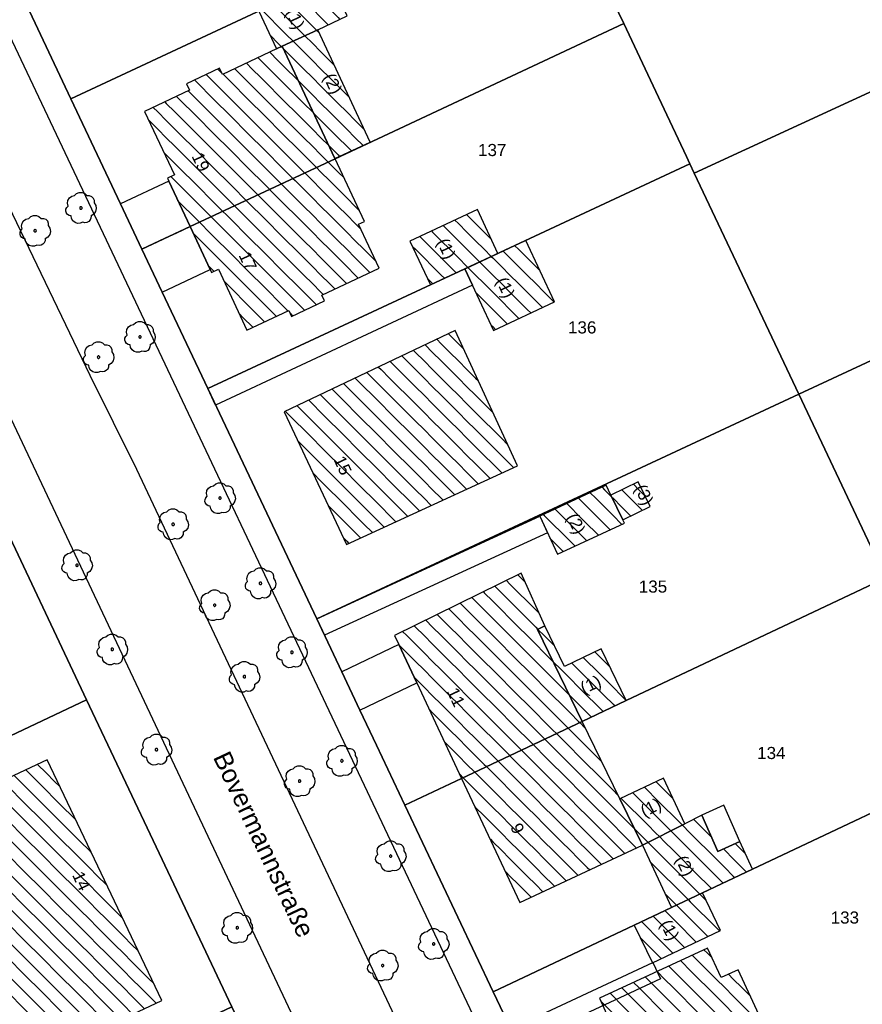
# Model space of a CAD drawing. Extents: x 32394465 to 32399599, y 5706239 to 5708675.
# Tile 31 of 40: x 32395071 to 32395140, y 5706901 to 5706982. Entities that reach past the tile are written whole.
import ezdxf
from ezdxf.enums import TextEntityAlignment as Align

# ---------------------------------------------------------------- set-up
doc = ezdxf.new("R2010")
doc.units = 0
doc.linetypes.add('LT00000', pattern=[0])
for name, color, linetype, lineweight in [('Baumstandorte', 250, 'LT00000', 18), ('BauwerkeSiedlung_Umring', 250, 'LT00000', 18), ('BauwerkeVerkehr_Umring', 250, 'LT00000', 18), ('Flurstueck_Umring', 250, 'LT00000', 18), ('Flurstuecksnummer', 250, 'LT00000', 18), ('Gebaeude_Fuellung', 250, 'LT00000', 18), ('Gebaeude_Umring', 250, 'LT00000', 18), ('GebaeudeHausnummer', 250, 'LT00000', 18), ('GebaeudePseudonummer', 250, 'LT00000', 18), ('LagebezeichnungStrasseWeg', 250, 'LT00000', 18), ('NutzungSiedlung_Umring', 250, 'LT00000', 18), ('NutzungVerkehr_Umring', 250, 'LT00000', 18)]:
    doc.layers.add(name, color=color, linetype=linetype, lineweight=lineweight)
doc.styles.add('TS100', font='arial.ttf', dxfattribs={"height": 0.2})
pattern_1 = [(-45, (0, 0), (0.707106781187, 0.707106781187), [1])]

# ---------------------------------------------------------------- blocks, each defined once
blk = doc.blocks.new('SYMB1123')
at = {"color": 250, "linetype": 'ByBlock', "lineweight": -3, "flags": 128}
for points in [[(-0.424, 0.059), (-0.446, 0.153), (-0.431, 0.248), (-0.381, 0.33), (-0.303, 0.387), (-0.21, 0.409)], [(-0.424, 0.059), (-0.446, 0.153), (-0.431, 0.248), (-0.381, 0.33), (-0.303, 0.387), (-0.21, 0.409)], [(-0.21, 0.409), (-0.141, 0.473), (-0.053, 0.506), (0.04, 0.506), (0.127, 0.473), (0.196, 0.409)], [(-0.21, 0.409), (-0.141, 0.473), (-0.053, 0.506), (0.04, 0.506), (0.127, 0.473), (0.196, 0.409)], [(0.196, 0.409), (0.275, 0.41), (0.348, 0.38), (0.404, 0.325), (0.434, 0.252), (0.433, 0.173)], [(0.196, 0.409), (0.275, 0.41), (0.348, 0.38), (0.404, 0.325), (0.434, 0.252), (0.433, 0.173)], [(-0.323, -0.263), (-0.385, -0.251), (-0.439, -0.218), (-0.478, -0.168), (-0.497, -0.108), (-0.494, -0.044), (-0.468, 0.014), (-0.424, 0.059)], [(-0.323, -0.263), (-0.385, -0.251), (-0.439, -0.218), (-0.478, -0.168), (-0.497, -0.108), (-0.494, -0.044), (-0.468, 0.014), (-0.424, 0.059)], [(0.433, 0.173), (0.488, 0.084), (0.505, -0.019), (0.481, -0.121), (0.42, -0.207), (0.332, -0.263)], [(0.433, 0.173), (0.488, 0.084), (0.505, -0.019), (0.481, -0.121), (0.42, -0.207), (0.332, -0.263)], [(0.061, -0.47), (-0.02, -0.505), (-0.109, -0.508), (-0.193, -0.481), (-0.262, -0.426), (-0.307, -0.35), (-0.323, -0.263)], [(0.061, -0.47), (-0.02, -0.505), (-0.109, -0.508), (-0.193, -0.481), (-0.262, -0.426), (-0.307, -0.35), (-0.323, -0.263)], [(0.332, -0.263), (0.329, -0.331), (0.302, -0.394), (0.256, -0.444), (0.195, -0.476), (0.128, -0.485), (0.061, -0.47)], [(0.332, -0.263), (0.329, -0.331), (0.302, -0.394), (0.256, -0.444), (0.195, -0.476), (0.128, -0.485), (0.061, -0.47)]]:
    blk.add_lwpolyline(points, dxfattribs=at)
at = {"color": 250, "linetype": 'ByBlock', "lineweight": 18, "flags": 128}
for points in [[(-0.424, 0.059), (-0.446, 0.153), (-0.431, 0.248), (-0.381, 0.33), (-0.303, 0.387), (-0.21, 0.409)], [(-0.21, 0.409), (-0.141, 0.473), (-0.053, 0.506), (0.04, 0.506), (0.127, 0.473), (0.196, 0.409)], [(0.196, 0.409), (0.275, 0.41), (0.348, 0.38), (0.404, 0.325), (0.434, 0.252), (0.433, 0.173)], [(-0.323, -0.263), (-0.385, -0.251), (-0.439, -0.218), (-0.478, -0.168), (-0.497, -0.108), (-0.494, -0.044), (-0.468, 0.014), (-0.424, 0.059)], [(0.433, 0.173), (0.488, 0.084), (0.505, -0.019), (0.481, -0.121), (0.42, -0.207), (0.332, -0.263)], [(0.061, -0.47), (-0.02, -0.505), (-0.109, -0.508), (-0.193, -0.481), (-0.262, -0.426), (-0.307, -0.35), (-0.323, -0.263)], [(0.332, -0.263), (0.329, -0.331), (0.302, -0.394), (0.256, -0.444), (0.195, -0.476), (0.128, -0.485), (0.061, -0.47)]]:
    blk.add_lwpolyline(points, dxfattribs=at)
at = {"color": 250, "linetype": 'ByBlock', "lineweight": -3, "flags": 128}
blk.add_lwpolyline([(0.04, 0), (0.038, 0.014), (0.031, 0.026), (0.02, 0.035), (0.007, 0.039), (-0.007, 0.039), (-0.02, 0.035), (-0.031, 0.026), (-0.038, 0.014), (-0.04, 0), (-0.038, -0.014), (-0.031, -0.026), (-0.02, -0.035), (-0.007, -0.039), (0.007, -0.039), (0.02, -0.035), (0.031, -0.026), (0.038, -0.014), (0.04, 0)], close=True, dxfattribs=at)
blk.add_lwpolyline([(0.04, 0), (0.038, 0.014), (0.031, 0.026), (0.02, 0.035), (0.007, 0.039), (-0.007, 0.039), (-0.02, 0.035), (-0.031, 0.026), (-0.038, 0.014), (-0.04, 0), (-0.038, -0.014), (-0.031, -0.026), (-0.02, -0.035), (-0.007, -0.039), (0.007, -0.039), (0.02, -0.035), (0.031, -0.026), (0.038, -0.014), (0.04, 0)], close=True, dxfattribs=at)
at = {"color": 250, "linetype": 'ByBlock', "lineweight": 18, "flags": 128}
blk.add_lwpolyline([(0.04, 0), (0.038, 0.014), (0.031, 0.026), (0.02, 0.035), (0.007, 0.039), (-0.007, 0.039), (-0.02, 0.035), (-0.031, 0.026), (-0.038, 0.014), (-0.04, 0), (-0.038, -0.014), (-0.031, -0.026), (-0.02, -0.035), (-0.007, -0.039), (0.007, -0.039), (0.02, -0.035), (0.031, -0.026), (0.038, -0.014), (0.04, 0)], close=True, dxfattribs=at)

msp = doc.modelspace()

# ---------------------------------------------------------------- hatches: boundary and pattern name
at = {"layer": 'Gebaeude_Fuellung', "linetype": 'Continuous', "lineweight": 25}
h = msp.add_hatch(dxfattribs=at)
h.set_pattern_fill('LT_0', color=255, angle=-45, style=0, pattern_type=2)
h.set_pattern_definition(pattern_1)
h.paths.add_polyline_path([(32395095.653, 5706981.465), (32395092.736, 5706980.107), (32395092.271, 5706979.886), (32395090.805, 5706982.987), (32395096.62, 5706985.725), (32395098.074, 5706982.592)])
h = msp.add_hatch(dxfattribs=at)
h.set_pattern_fill('LT_0', color=255, angle=-45, style=0, pattern_type=2)
h.set_pattern_definition(pattern_1)
h.paths.add_polyline_path([(32395092.736, 5706980.107), (32395097.071, 5706970.845), (32395099.983, 5706972.207), (32395095.653, 5706981.465)])
h = msp.add_hatch(dxfattribs=at)
h.set_pattern_fill('LT_0', color=255, angle=-45, style=0, pattern_type=2)
h.set_pattern_definition(pattern_1)
h.paths.add_polyline_path([(32395085.146, 5706965.243), (32395083.396, 5706968.982), (32395083.274, 5706969.241), (32395083.862, 5706969.518), (32395081.401, 5706974.719), (32395085.11, 5706976.478), (32395084.859, 5706977.005), (32395087.577, 5706978.298), (32395087.824, 5706977.778), (32395092.271, 5706979.886), (32395092.736, 5706980.107), (32395097.071, 5706970.845), (32395097.078, 5706970.832)])
h = msp.add_hatch(dxfattribs=at)
h.set_pattern_fill('LT_0', color=255, angle=-45, style=0, pattern_type=2)
h.set_pattern_definition(pattern_1)
h.paths.add_polyline_path([(32395095.987, 5706959.605), (32395096.214, 5706959.119), (32395093.495, 5706957.847), (32395093.271, 5706958.326), (32395089.814, 5706956.722), (32395087.495, 5706961.732), (32395086.912, 5706961.461), (32395086.8, 5706961.697), (32395085.146, 5706965.243), (32395097.078, 5706970.832), (32395099.498, 5706965.66), (32395099.009, 5706965.431), (32395100.702, 5706961.811)])
h = msp.add_hatch(dxfattribs=at)
h.set_pattern_fill('LT_0', color=255, angle=-45, style=0, pattern_type=2)
h.set_pattern_definition(pattern_1)
h.paths.add_polyline_path([(32395104.927, 5706960.444), (32395103.244, 5706964.058), (32395108.796, 5706966.643), (32395110.478, 5706963.034)])
h = msp.add_hatch(dxfattribs=at)
h.set_pattern_fill('LT_0', color=255, angle=-45, style=0, pattern_type=2)
h.set_pattern_definition(pattern_1)
h.paths.add_polyline_path([(32395110.125, 5706956.694), (32395107.758, 5706961.732), (32395112.779, 5706964.091), (32395115.149, 5706959.054)])
h = msp.add_hatch(dxfattribs=at)
h.set_pattern_fill('LT_0', color=255, angle=-45, style=0, pattern_type=2)
h.set_pattern_definition(pattern_1)
h.paths.add_polyline_path([(32395098.022, 5706939.056), (32395092.902, 5706949.977), (32395106.961, 5706956.692), (32395112.098, 5706945.543)])
h = msp.add_hatch(dxfattribs=at)
h.set_pattern_fill('LT_0', color=255, angle=-45, style=0, pattern_type=2)
h.set_pattern_definition(pattern_1)
h.paths.add_polyline_path([(32395115.392, 5706938.256), (32395113.929, 5706941.386), (32395119.405, 5706943.945), (32395119.79, 5706943.131), (32395120.781, 5706941.087), (32395120.904, 5706940.83)])
h = msp.add_hatch(dxfattribs=at)
h.set_pattern_fill('LT_0', color=255, angle=-45, style=0, pattern_type=2)
h.set_pattern_definition(pattern_1)
h.paths.add_polyline_path([(32395120.781, 5706941.087), (32395119.79, 5706943.131), (32395122.031, 5706944.221), (32395123.025, 5706942.185)])
h = msp.add_hatch(dxfattribs=at)
h.set_pattern_fill('LT_0', color=255, angle=-45, style=0, pattern_type=2)
h.set_pattern_definition(pattern_1)
h.paths.add_polyline_path([(32395107.498, 5706919.797), (32395103.802, 5706927.669), (32395102.317, 5706930.832), (32395101.966, 5706931.573), (32395112.412, 5706936.693), (32395114.345, 5706932.348), (32395113.737, 5706932.053), (32395117.415, 5706924.49)])
h = msp.add_hatch(dxfattribs=at)
h.set_pattern_fill('LT_0', color=255, angle=-45, style=0, pattern_type=2)
h.set_pattern_definition(pattern_1)
h.paths.add_polyline_path([(32395115.965, 5706929.018), (32395114.345, 5706932.348), (32395113.737, 5706932.053), (32395117.415, 5706924.49), (32395121.053, 5706926.211), (32395118.973, 5706930.478)])
h = msp.add_hatch(dxfattribs=at)
h.set_pattern_fill('LT_0', color=255, angle=-45, style=0, pattern_type=2)
h.set_pattern_definition(pattern_1)
h.paths.add_polyline_path([(32395112.3, 5706909.572), (32395107.498, 5706919.797), (32395117.415, 5706924.49), (32395120.515, 5706918.115), (32395122.374, 5706914.282)])
h = msp.add_hatch(dxfattribs=at)
h.set_pattern_fill('LT_0', color=255, angle=-45, style=0, pattern_type=2)
h.set_pattern_definition(pattern_1)
h.paths.add_polyline_path([(32395070.424, 5706895.665), (32395070.096, 5706895.51), (32395060.568, 5706915.3), (32395073.376, 5706921.31), (32395082.818, 5706901.494)])
h = msp.add_hatch(dxfattribs=at)
h.set_pattern_fill('LT_0', color=255, angle=-45, style=0, pattern_type=2)
h.set_pattern_definition(pattern_1)
h.paths.add_polyline_path([(32395122.374, 5706914.282), (32395120.515, 5706918.115), (32395124.115, 5706919.801), (32395125.865, 5706916.064)])
h = msp.add_hatch(dxfattribs=at)
h.set_pattern_fill('LT_0', color=255, angle=-45, style=0, pattern_type=2)
h.set_pattern_definition(pattern_1)
h.paths.add_polyline_path([(32395127.332, 5706910.375), (32395124.768, 5706909.163), (32395122.374, 5706914.282), (32395125.865, 5706916.064), (32395127.259, 5706916.773), (32395128.594, 5706913.776), (32395130.388, 5706914.591), (32395131.443, 5706912.32)])
h = msp.add_hatch(dxfattribs=at)
h.set_pattern_fill('LT_0', color=255, angle=-45, style=0, pattern_type=2)
h.set_pattern_definition(pattern_1)
h.paths.add_polyline_path([(32395123.219, 5706904.611), (32395121.709, 5706907.717), (32395124.768, 5706909.163), (32395127.332, 5706910.375), (32395128.799, 5706907.271)])
h = msp.add_hatch(dxfattribs=at)
h.set_pattern_fill('LT_0', color=255, angle=-45, style=0, pattern_type=2)
h.set_pattern_definition(pattern_1)
h.paths.add_polyline_path([(32395132.148, 5706899.936), (32395130.275, 5706904.034), (32395128.864, 5706903.388), (32395127.741, 5706905.813), (32395118.845, 5706901.695), (32395119.929, 5706899.304), (32395117.537, 5706898.215), (32395121.472, 5706889.92), (32395121.672, 5706890.014), (32395132.614, 5706895.169), (32395134.725, 5706896.163), (32395132.818, 5706900.246)])

# ---------------------------------------------------------------- linework, layer by layer
at = {"layer": 'BauwerkeSiedlung_Umring', "color": 255, "lineweight": 25, "flags": 128}
for points in [[(32395085.146, 5706965.243), (32395083.396, 5706968.982), (32395079.415, 5706967.13), (32395081.185, 5706963.388), (32395085.146, 5706965.243)], [(32395086.8, 5706961.697), (32395085.146, 5706965.243), (32395081.185, 5706963.388), (32395082.858, 5706959.847), (32395086.8, 5706961.697)], [(32395086.616, 5706951.901), (32395107.755, 5706961.767), (32395108.3894, 5706960.4078), (32395087.2504, 5706950.5418), (32395086.616, 5706951.901)], [(32395095.576, 5706932.949), (32395113.929, 5706941.386), (32395114.5555, 5706940.0231), (32395096.2025, 5706931.5861), (32395095.576, 5706932.949)], [(32395103.802, 5706927.669), (32395102.317, 5706930.832), (32395097.644, 5706928.572), (32395099.132, 5706925.423), (32395103.802, 5706927.669)], [(32395130.388, 5706914.591), (32395129.082, 5706917.576), (32395127.259, 5706916.773), (32395128.594, 5706913.776), (32395130.388, 5706914.591)], [(32395111.544, 5706899.173), (32395123.238, 5706904.635), (32395123.8728, 5706903.2759), (32395112.1788, 5706897.8139), (32395111.544, 5706899.173)]]:
    msp.add_lwpolyline(points, close=True, dxfattribs=at)
at = {"layer": 'BauwerkeVerkehr_Umring', "color": 255, "lineweight": 25}
msp.add_line((32395040.961, 5707042.924), (32395157.914, 5706795.694), dxfattribs=at)
at = {"layer": 'BauwerkeVerkehr_Umring', "color": 255, "lineweight": 25, "flags": 128}
for points in [[(32395150.476, 5706797.343), (32395080.776, 5706945.225), (32395076.915, 5706952.982), (32395070.56, 5706966.247), (32395066.433, 5706974.938), (32395060.429, 5706987.642), (32395055.005, 5706999.141), (32395047.284, 5707015.838), (32395040.095, 5707031.567), (32395036.922, 5707038.177), (32395036.662, 5707038.72), (32395036.482, 5707039.125), (32395036.335, 5707039.495), (32395036.22, 5707039.841), (32395036.11, 5707040.256), (32395036.029, 5707040.688), (32395035.977, 5707041.139), (32395035.951, 5707041.603), (32395035.949, 5707041.932), (32395035.963, 5707042.271), (32395035.988, 5707042.619), (32395036.027, 5707042.979), (32395036.102, 5707043.485), (32395036.199, 5707043.978), (32395036.322, 5707044.476), (32395036.47, 5707044.963), (32395036.642, 5707045.439), (32395036.837, 5707045.903), (32395037.095, 5707046.428), (32395037.379, 5707046.917), (32395037.529, 5707047.147), (32395037.685, 5707047.368), (32395037.847, 5707047.578), (32395038.015, 5707047.779), (32395040.593, 5707050.686), (32395050.961, 5707062.256), (32395058.964, 5707071.123), (32395061.049, 5707073.464), (32395062.9, 5707075.575), (32395064.702, 5707077.669), (32395066.633, 5707079.947), (32395068.744, 5707082.471), (32395071.327, 5707085.593), (32395073.433, 5707088.153), (32395075.091, 5707090.191), (32395076.58, 5707092.047), (32395077.938, 5707093.77), (32395079.128, 5707095.308), (32395082.04, 5707099.104), (32395083.659, 5707101.196), (32395084.543, 5707102.353), (32395085.368, 5707103.459), (32395086.098, 5707104.47), (32395087.73, 5707106.772), (32395087.989, 5707107.124), (32395088.255, 5707107.457), (32395088.526, 5707107.77), (32395088.802, 5707108.063), (32395089.084, 5707108.336), (32395089.372, 5707108.59), (32395089.665, 5707108.823), (32395089.962, 5707109.037), (32395090.367, 5707109.291), (32395090.788, 5707109.515), (32395091.221, 5707109.707), (32395091.664, 5707109.866), (32395092.055, 5707109.976), (32395092.448, 5707110.061), (32395092.703, 5707110.101), (32395092.964, 5707110.132), (32395093.231, 5707110.153), (32395093.503, 5707110.164), (32395093.858, 5707110.165), (32395094.225, 5707110.15), (32395094.606, 5707110.119), (32395095.001, 5707110.073), (32395095.358, 5707110.019), (32395095.709, 5707109.956), (32395096.053, 5707109.883), (32395096.389, 5707109.799), (32395096.72, 5707109.706), (32395097.043, 5707109.603), (32395097.359, 5707109.489), (32395097.668, 5707109.366), (32395098.015, 5707109.211), (32395098.307, 5707109.056), (32395098.56, 5707108.892), (32395098.781, 5707108.718), (32395127.868, 5707083.072), (32395128.769, 5707082.26), (32395129.667, 5707081.418), (32395130.563, 5707080.543), (32395131.456, 5707079.635), (32395132.35, 5707078.694), (32395133.244, 5707077.716), (32395134.142, 5707076.701), (32395135.046, 5707075.644), (32395135.945, 5707074.561), (32395136.857, 5707073.43), (32395137.784, 5707072.247), (32395138.731, 5707071.005), (32395139.702, 5707069.703), (32395140.714, 5707068.316), (32395141.783, 5707066.822), (32395142.95, 5707065.165), (32395143.994, 5707063.663), (32395144.962, 5707062.253), (32395145.872, 5707060.906), (32395146.734, 5707059.611), (32395147.556, 5707058.352), (32395148.341, 5707057.126), (32395149.092, 5707055.927), (32395149.812, 5707054.752), (32395150.51, 5707053.587), (32395151.179, 5707052.44), (32395151.823, 5707051.307), (32395152.441, 5707050.188), (32395153.036, 5707049.079), (32395153.606, 5707047.981), (32395154.154, 5707046.891), (32395154.68, 5707045.808), (32395160.809, 5707032.958), (32395237.242, 5706862.231)], [(32394976.208, 5706988.844), (32394981.347, 5706993.229), (32394984.726, 5706996.147), (32394986.303, 5706997.529), (32394987.783, 5706998.842), (32394989.187, 5707000.104), (32394990.529, 5707001.326), (32394991.792, 5707002.494), (32394993.084, 5707003.705), (32394994.409, 5707004.963), (32394995.777, 5707006.278), (32394997.188, 5707007.648), (32394998.667, 5707009.099), (32395001.948, 5707012.361), (32395009.808, 5707020.264), (32395011.85, 5707022.301), (32395013.681, 5707024.11), (32395022.266, 5707032.539), (32395022.557, 5707032.817), (32395022.836, 5707033.066), (32395023.107, 5707033.29), (32395023.373, 5707033.494), (32395023.638, 5707033.677), (32395023.902, 5707033.839), (32395024.165, 5707033.983), (32395024.429, 5707034.109), (32395024.752, 5707034.237), (32395025.088, 5707034.344), (32395025.431, 5707034.427), (32395025.781, 5707034.486), (32395026.134, 5707034.521), (32395026.485, 5707034.531), (32395026.833, 5707034.518), (32395027.174, 5707034.479), (32395027.684, 5707034.402), (32395028.056, 5707034.332), (32395028.422, 5707034.233), (32395028.781, 5707034.108), (32395029.128, 5707033.958), (32395029.458, 5707033.783), (32395029.77, 5707033.587), (32395030.06, 5707033.371), (32395030.326, 5707033.136), (32395030.471, 5707032.989), (32395030.61, 5707032.834), (32395030.871, 5707032.497), (32395031.108, 5707032.129), (32395031.317, 5707031.732), (32395055.45, 5706980.786), (32395068.332, 5706953.759), (32395144.559, 5706792.087)]]:
    msp.add_lwpolyline(points, dxfattribs=at)
at = {"layer": 'Flurstueck_Umring', "color": 8, "lineweight": 25, "flags": 128}
for points in [[(32395044.243, 5707041.532), (32395043.977, 5707042.233), (32395043.818, 5707042.966), (32395043.769, 5707043.714), (32395043.833, 5707044.461), (32395044.007, 5707045.19), (32395044.287, 5707045.885), (32395044.668, 5707046.531), (32395045.141, 5707047.113), (32395027.392, 5707029.526), (32395015.112, 5707017.358), (32395015.594, 5707017.76), (32395016.123, 5707018.098), (32395016.69, 5707018.368), (32395017.286, 5707018.565), (32395017.903, 5707018.685), (32395018.529, 5707018.727), (32395019.156, 5707018.69), (32395019.773, 5707018.574), (32395020.371, 5707018.382), (32395020.94, 5707018.117), (32395021.472, 5707017.782), (32395021.957, 5707017.384), (32395029.545, 5707010.305), (32395033.014, 5707007.07), (32395041.059, 5706997.507), (32395047.838, 5706987.066), (32395049.982, 5706982.54), (32395056.881, 5706967.965), (32395063.825, 5706953.301), (32395065.546, 5706949.665), (32395068.934, 5706942.511), (32395076.631, 5706926.253), (32395082.61, 5706913.623), (32395088.595, 5706900.985), (32395094.577, 5706888.35), (32395101.418, 5706873.901), (32395109.074, 5706857.731), (32395115.093, 5706845.02), (32395123.913, 5706826.393), (32395125.353, 5706823.351), (32395126.88, 5706820.127), (32395128.004, 5706817.753), (32395131.315, 5706810.761), (32395137.328, 5706798.062), (32395140.788, 5706790.755), (32395142.392, 5706787.368), (32395145.279, 5706781.271), (32395145.916, 5706779.925), (32395146.709, 5706778.251), (32395150.808, 5706779.859), (32395149.723, 5706779.824), (32395148.755, 5706780.313), (32395148.123, 5706781.179), (32395147.269, 5706783), (32395147.317, 5706783.961), (32395160.098, 5706790.963), (32395162.011, 5706786.947), (32395162.248, 5706785.829), (32395161.916, 5706784.732), (32395161.084, 5706783.89), (32395165.436, 5706785.177), (32395151.118, 5706815.462), (32395144.924, 5706828.563), (32395141.862, 5706835.041), (32395138.714, 5706841.7), (32395131.672, 5706856.596), (32395124.612, 5706871.529), (32395116.929, 5706887.781), (32395111.544, 5706899.173), (32395110.101, 5706902.225), (32395102.836, 5706917.592), (32395100.503, 5706922.524), (32395099.132, 5706925.423), (32395097.644, 5706928.572), (32395095.576, 5706932.949), (32395086.616, 5706951.901), (32395082.858, 5706959.847), (32395081.185, 5706963.388), (32395079.415, 5706967.13), (32395075.327, 5706975.778), (32395068.273, 5706990.701), (32395063.911, 5706999.927), (32395062.398, 5707003.125), (32395062.21, 5707003.523), (32395060.884, 5707006.331), (32395056.176, 5707016.29), (32395044.243, 5707041.532)], [(32395126.65, 5706969.659), (32395174.534, 5706991.78), (32395173.918, 5706993.15), (32395171.503, 5706998.53), (32395170.668, 5707000.386), (32395169.575, 5707002.822), (32395167.762, 5707006.855), (32395119.554, 5706984.677), (32395120.837, 5706981.96), (32395123.478, 5706976.373), (32395126.002, 5706971.03), (32395126.291, 5706970.42), (32395126.65, 5706969.659)], [(32395075.327, 5706975.778), (32395079.415, 5706967.13), (32395081.185, 5706963.388), (32395083.095, 5706964.283), (32395084.058, 5706964.733), (32395084.577, 5706964.976), (32395085.146, 5706965.243), (32395097.078, 5706970.832), (32395120.837, 5706981.96), (32395119.554, 5706984.677), (32395117.105, 5706989.86), (32395114.997, 5706994.319), (32395075.327, 5706975.778)], [(32395126.65, 5706969.659), (32395135.263, 5706951.431), (32395182.732, 5706973.535), (32395181.1, 5706977.169), (32395178.992, 5706981.861), (32395175.247, 5706990.195), (32395174.534, 5706991.78), (32395126.65, 5706969.659)], [(32395081.185, 5706963.388), (32395082.858, 5706959.847), (32395086.616, 5706951.901), (32395107.755, 5706961.767), (32395126.291, 5706970.42), (32395126.002, 5706971.03), (32395123.478, 5706976.373), (32395120.837, 5706981.96), (32395097.078, 5706970.832), (32395085.146, 5706965.243), (32395084.577, 5706964.976), (32395084.058, 5706964.733), (32395083.095, 5706964.283), (32395081.185, 5706963.388)], [(32395187.366, 5706963.22), (32395182.732, 5706973.535), (32395135.263, 5706951.431), (32395141.408, 5706938.421), (32395169.931, 5706951.293), (32395172.89, 5706952.629), (32395183.424, 5706957.383), (32395188.882, 5706959.846), (32395188.422, 5706960.871), (32395187.366, 5706963.22)], [(32395086.616, 5706951.901), (32395095.576, 5706932.949), (32395135.263, 5706951.431), (32395126.65, 5706969.659), (32395126.291, 5706970.42), (32395107.755, 5706961.767), (32395086.616, 5706951.901)], [(32395099.132, 5706925.423), (32395100.503, 5706922.524), (32395102.836, 5706917.592), (32395107.498, 5706919.797), (32395117.415, 5706924.49), (32395121.053, 5706926.211), (32395142.406, 5706936.313), (32395141.408, 5706938.421), (32395135.263, 5706951.431), (32395095.576, 5706932.949), (32395097.644, 5706928.572), (32395099.132, 5706925.423)], [(32395027.154, 5706922.865), (32395034.89, 5706906.52), (32395039.335, 5706908.621), (32395050.98, 5706914.126), (32395076.631, 5706926.253), (32395068.934, 5706942.511), (32395052.16, 5706934.624), (32395046.513, 5706931.969), (32395028.058, 5706923.291), (32395027.154, 5706922.865)], [(32395102.836, 5706917.592), (32395110.101, 5706902.225), (32395121.709, 5706907.717), (32395124.768, 5706909.163), (32395127.332, 5706910.375), (32395131.443, 5706912.32), (32395149.691, 5706920.95), (32395146.428, 5706927.831), (32395142.406, 5706936.313), (32395121.053, 5706926.211), (32395117.415, 5706924.49), (32395107.498, 5706919.797), (32395102.836, 5706917.592)], [(32395034.89, 5706906.52), (32395035.724, 5706904.759), (32395040.869, 5706893.886), (32395046.439, 5706882.115), (32395046.833, 5706881.284), (32395064.381, 5706889.562), (32395069.462, 5706891.959), (32395088.595, 5706900.985), (32395082.61, 5706913.623), (32395076.631, 5706926.253), (32395050.98, 5706914.126), (32395039.335, 5706908.621), (32395034.89, 5706906.52)], [(32395110.101, 5706902.225), (32395111.544, 5706899.173), (32395116.929, 5706887.781), (32395121.472, 5706889.92), (32395121.672, 5706890.014), (32395132.614, 5706895.169), (32395134.725, 5706896.163), (32395156.568, 5706906.451), (32395151.134, 5706917.91), (32395149.691, 5706920.95), (32395131.443, 5706912.32), (32395127.332, 5706910.375), (32395124.768, 5706909.163), (32395121.709, 5706907.717), (32395110.101, 5706902.225)]]:
    msp.add_lwpolyline(points, close=True, dxfattribs=at)
at = {"layer": 'Gebaeude_Umring', "color": 255, "lineweight": 25, "flags": 128}
for points in [[(32395090.805, 5706982.987), (32395092.271, 5706979.886), (32395092.736, 5706980.107), (32395095.653, 5706981.465), (32395098.074, 5706982.592), (32395096.62, 5706985.725), (32395090.805, 5706982.987)], [(32395092.736, 5706980.107), (32395097.071, 5706970.845), (32395099.983, 5706972.207), (32395095.653, 5706981.465), (32395092.736, 5706980.107)], [(32395085.11, 5706976.478), (32395081.401, 5706974.719), (32395083.862, 5706969.518), (32395083.274, 5706969.241), (32395083.396, 5706968.982), (32395085.146, 5706965.243), (32395097.078, 5706970.832), (32395097.071, 5706970.845), (32395092.736, 5706980.107), (32395092.271, 5706979.886), (32395087.824, 5706977.778), (32395087.577, 5706978.298), (32395084.859, 5706977.005), (32395085.11, 5706976.478)], [(32395086.8, 5706961.697), (32395086.912, 5706961.461), (32395087.495, 5706961.732), (32395089.814, 5706956.722), (32395093.271, 5706958.326), (32395093.495, 5706957.847), (32395096.214, 5706959.119), (32395095.987, 5706959.605), (32395100.702, 5706961.811), (32395099.009, 5706965.431), (32395099.498, 5706965.66), (32395097.078, 5706970.832), (32395085.146, 5706965.243), (32395086.8, 5706961.697)], [(32395103.244, 5706964.058), (32395104.927, 5706960.444), (32395110.478, 5706963.034), (32395108.796, 5706966.643), (32395103.244, 5706964.058)], [(32395110.125, 5706956.694), (32395115.149, 5706959.054), (32395112.779, 5706964.091), (32395107.758, 5706961.732), (32395110.125, 5706956.694)], [(32395106.961, 5706956.692), (32395092.902, 5706949.977), (32395098.022, 5706939.056), (32395112.098, 5706945.543), (32395106.961, 5706956.692)], [(32395113.929, 5706941.386), (32395115.392, 5706938.256), (32395120.904, 5706940.83), (32395120.781, 5706941.087), (32395119.79, 5706943.131), (32395119.405, 5706943.945), (32395113.929, 5706941.386)], [(32395119.79, 5706943.131), (32395120.781, 5706941.087), (32395123.025, 5706942.185), (32395122.031, 5706944.221), (32395119.79, 5706943.131)], [(32395101.966, 5706931.573), (32395102.317, 5706930.832), (32395103.802, 5706927.669), (32395107.498, 5706919.797), (32395117.415, 5706924.49), (32395113.737, 5706932.053), (32395114.345, 5706932.348), (32395112.412, 5706936.693), (32395101.966, 5706931.573)], [(32395113.737, 5706932.053), (32395117.415, 5706924.49), (32395121.053, 5706926.211), (32395118.973, 5706930.478), (32395115.965, 5706929.018), (32395114.345, 5706932.348), (32395113.737, 5706932.053)], [(32395107.498, 5706919.797), (32395112.3, 5706909.572), (32395122.374, 5706914.282), (32395120.515, 5706918.115), (32395117.415, 5706924.49), (32395107.498, 5706919.797)], [(32395060.568, 5706915.3), (32395070.096, 5706895.51), (32395070.424, 5706895.665), (32395082.818, 5706901.494), (32395073.376, 5706921.31), (32395060.568, 5706915.3)], [(32395122.374, 5706914.282), (32395125.865, 5706916.064), (32395124.115, 5706919.801), (32395120.515, 5706918.115), (32395122.374, 5706914.282)], [(32395122.374, 5706914.282), (32395124.768, 5706909.163), (32395127.332, 5706910.375), (32395131.443, 5706912.32), (32395130.388, 5706914.591), (32395128.594, 5706913.776), (32395127.259, 5706916.773), (32395125.865, 5706916.064), (32395122.374, 5706914.282)], [(32395123.219, 5706904.611), (32395128.799, 5706907.271), (32395127.332, 5706910.375), (32395124.768, 5706909.163), (32395121.709, 5706907.717), (32395123.219, 5706904.611)], [(32395119.929, 5706899.304), (32395117.537, 5706898.215), (32395121.472, 5706889.92), (32395121.672, 5706890.014), (32395132.614, 5706895.169), (32395134.725, 5706896.163), (32395132.818, 5706900.246), (32395132.148, 5706899.936), (32395130.275, 5706904.034), (32395128.864, 5706903.388), (32395127.741, 5706905.813), (32395118.845, 5706901.695), (32395119.929, 5706899.304)]]:
    msp.add_lwpolyline(points, close=True, dxfattribs=at)
at = {"layer": 'NutzungSiedlung_Umring', "color": 255, "lineweight": 25, "flags": 128}
for points in [[(32395153.863, 5707037.794), (32395152.96, 5707039.802), (32395151.557, 5707042.689), (32395150.085, 5707045.541), (32395148.544, 5707048.356), (32395146.934, 5707051.134), (32395146.597, 5707051.831), (32395146.255, 5707052.527), (32395145.908, 5707053.22), (32395144.538, 5707055.42), (32395143.125, 5707057.592), (32395141.669, 5707059.737), (32395140.665, 5707061.271), (32395139.64, 5707062.793), (32395138.594, 5707064.299), (32395136.679, 5707066.845), (32395134.704, 5707069.344), (32395132.668, 5707071.794), (32395130.575, 5707074.194), (32395128.423, 5707076.543), (32395127.953, 5707077.078), (32395127.481, 5707077.609), (32395127.006, 5707078.139), (32395119.019, 5707085.089), (32395101.262, 5707100.54), (32395100.742, 5707100.936), (32395100.174, 5707101.261), (32395099.569, 5707101.509), (32395098.937, 5707101.676), (32395098.288, 5707101.759), (32395097.634, 5707101.756), (32395096.986, 5707101.668), (32395096.355, 5707101.497), (32395095.752, 5707101.244), (32395095.187, 5707100.915), (32395094.67, 5707100.514), (32395094.21, 5707100.05), (32395090.957, 5707096.311), (32395088.192, 5707093.243), (32395087.688, 5707092.684), (32395083.941, 5707088.526), (32395081.352, 5707085.654), (32395080.711, 5707084.943), (32395077.131, 5707080.971), (32395075.487, 5707079.216), (32395072.164, 5707075.665), (32395063.642, 5707066.563), (32395063.557, 5707066.472), (32395063.053, 5707065.934), (32395055.393, 5707057.884), (32395050.364, 5707052.6), (32395049.246, 5707051.427), (32395045.141, 5707047.113), (32395044.668, 5707046.531), (32395044.287, 5707045.885), (32395044.007, 5707045.19), (32395043.833, 5707044.461), (32395043.769, 5707043.714), (32395043.818, 5707042.966), (32395043.977, 5707042.233), (32395044.243, 5707041.532), (32395056.176, 5707016.29), (32395071.005, 5707023.252), (32395077.486, 5707026.295), (32395087.496, 5707030.995), (32395094.975, 5707034.506), (32395095.822, 5707034.903), (32395098.647, 5707028.922), (32395100.521, 5707024.957), (32395102.065, 5707021.69), (32395103.573, 5707018.497), (32395105.077, 5707015.315), (32395107.944, 5707009.249), (32395068.273, 5706990.701), (32395075.327, 5706975.778), (32395114.997, 5706994.319), (32395117.105, 5706989.86), (32395119.554, 5706984.677), (32395120.837, 5706981.96), (32395097.078, 5706970.832), (32395085.146, 5706965.243), (32395084.577, 5706964.976), (32395084.058, 5706964.733), (32395083.095, 5706964.283), (32395081.185, 5706963.388), (32395082.858, 5706959.847), (32395086.616, 5706951.901), (32395107.755, 5706961.767), (32395126.291, 5706970.42), (32395126.65, 5706969.659), (32395135.263, 5706951.431), (32395182.732, 5706973.535), (32395181.1, 5706977.169), (32395178.992, 5706981.861), (32395175.247, 5706990.195), (32395174.534, 5706991.78), (32395173.918, 5706993.15), (32395171.503, 5706998.53), (32395170.668, 5707000.386), (32395169.575, 5707002.822), (32395167.762, 5707006.855), (32395165.327, 5707012.273), (32395161.399, 5707021.02), (32395159.583, 5707025.063), (32395155.361, 5707034.459), (32395153.863, 5707037.794)], [(32395075.327, 5706975.778), (32395079.415, 5706967.13), (32395081.185, 5706963.388), (32395083.095, 5706964.283), (32395084.058, 5706964.733), (32395084.577, 5706964.976), (32395085.146, 5706965.243), (32395097.078, 5706970.832), (32395120.837, 5706981.96), (32395119.554, 5706984.677), (32395117.105, 5706989.86), (32395114.997, 5706994.319), (32395075.327, 5706975.778)], [(32395187.366, 5706963.22), (32395182.732, 5706973.535), (32395135.263, 5706951.431), (32395141.408, 5706938.421), (32395169.931, 5706951.293), (32395172.89, 5706952.629), (32395183.424, 5706957.383), (32395188.882, 5706959.846), (32395188.422, 5706960.871), (32395187.366, 5706963.22)], [(32395086.616, 5706951.901), (32395095.576, 5706932.949), (32395135.263, 5706951.431), (32395126.65, 5706969.659), (32395126.291, 5706970.42), (32395107.755, 5706961.767), (32395086.616, 5706951.901)], [(32395218.404, 5706843.019), (32395232.966, 5706849.556), (32395231.882, 5706852.316), (32395234.02, 5706853.654), (32395235.719, 5706855.591), (32395235.404, 5706856.294), (32395231.488, 5706865.012), (32395230.111, 5706868.078), (32395223.583, 5706882.608), (32395216.617, 5706898.113), (32395210.479, 5706911.776), (32395209.651, 5706913.618), (32395206.168, 5706921.371), (32395205.897, 5706921.975), (32395204.733, 5706924.562), (32395204.332, 5706925.457), (32395203.923, 5706926.368), (32395198.19, 5706939.128), (32395193.535, 5706949.487), (32395191.801, 5706953.349), (32395188.882, 5706959.846), (32395183.424, 5706957.383), (32395172.89, 5706952.629), (32395169.931, 5706951.293), (32395141.408, 5706938.421), (32395142.406, 5706936.313), (32395121.053, 5706926.211), (32395117.415, 5706924.49), (32395107.498, 5706919.797), (32395102.836, 5706917.592), (32395110.101, 5706902.225), (32395111.544, 5706899.173), (32395116.929, 5706887.781), (32395124.612, 5706871.529), (32395131.672, 5706856.596), (32395138.714, 5706841.7), (32395141.862, 5706835.041), (32395144.924, 5706828.563), (32395151.118, 5706815.462), (32395151.526, 5706815.655), (32395155.446, 5706817.496), (32395161.913, 5706820.534), (32395173.25, 5706825.861), (32395178.091, 5706828.135), (32395174.214, 5706836.327), (32395186.336, 5706841.998), (32395186.988, 5706842.303), (32395192.221, 5706831.267), (32395213.966, 5706841.027), (32395218.404, 5706843.019)], [(32395046.439, 5706882.115), (32395040.869, 5706893.886), (32395035.724, 5706904.759), (32395034.89, 5706906.52), (32395039.335, 5706908.621), (32395050.98, 5706914.126), (32395076.631, 5706926.253), (32395068.934, 5706942.511), (32395065.546, 5706949.665), (32395063.825, 5706953.301), (32395061.546, 5706952.237), (32395060.345, 5706951.676), (32395059.711, 5706951.38), (32395059.187, 5706951.135), (32395047.851, 5706945.844), (32395022.896, 5706934.197), (32395021.991, 5706933.774), (32395025.38, 5706926.615), (32395027.133, 5706922.91), (32395026.216, 5706922.522), (32394994.488, 5706909.084), (32394988.454, 5706906.528), (32394985.223, 5706905.16), (32394981.037, 5706903.387), (32394983.613, 5706897.271), (32394985.253, 5706893.376), (32394988.809, 5706884.935), (32394998.523, 5706861.869), (32395005.088, 5706846.308), (32395006.651, 5706842.603), (32395007.076, 5706841.596), (32395009.508, 5706835.832), (32395011.283, 5706831.624), (32395015.634, 5706821.313), (32395017.321, 5706817.314), (32395019.026, 5706813.273), (32395020.336, 5706810.168), (32395022.608, 5706804.782), (32395024.19, 5706801.032), (32395027.397, 5706793.431), (32395029.023, 5706789.577), (32395030.644, 5706785.734), (32395032.122, 5706782.232), (32395032.742, 5706780.773), (32395035.108, 5706775.194), (32395050.276, 5706780.933), (32395068.955, 5706788.001), (32395087.633, 5706795.07), (32395087.112, 5706796.172), (32395083.608, 5706803.575), (32395080.155, 5706810.872), (32395073.361, 5706825.229), (32395086.969, 5706831.683), (32395093.881, 5706834.961), (32395115.093, 5706845.02), (32395109.074, 5706857.731), (32395104.686, 5706855.654), (32395092.016, 5706849.655), (32395090.242, 5706848.815), (32395088.237, 5706847.866), (32395084.56, 5706846.125), (32395067.332, 5706837.969), (32395067.161, 5706838.33), (32395064.857, 5706843.198), (32395060.601, 5706852.191), (32395059.69, 5706854.116), (32395101.418, 5706873.901), (32395094.577, 5706888.35), (32395088.595, 5706900.985), (32395069.462, 5706891.959), (32395064.381, 5706889.562), (32395046.833, 5706881.284), (32395046.439, 5706882.115)], [(32395099.132, 5706925.423), (32395100.503, 5706922.524), (32395102.836, 5706917.592), (32395107.498, 5706919.797), (32395117.415, 5706924.49), (32395121.053, 5706926.211), (32395142.406, 5706936.313), (32395141.408, 5706938.421), (32395135.263, 5706951.431), (32395095.576, 5706932.949), (32395097.644, 5706928.572), (32395099.132, 5706925.423)], [(32395034.89, 5706906.52), (32395035.724, 5706904.759), (32395040.869, 5706893.886), (32395046.439, 5706882.115), (32395046.833, 5706881.284), (32395064.381, 5706889.562), (32395069.462, 5706891.959), (32395088.595, 5706900.985), (32395082.61, 5706913.623), (32395076.631, 5706926.253), (32395050.98, 5706914.126), (32395039.335, 5706908.621), (32395034.89, 5706906.52)]]:
    msp.add_lwpolyline(points, close=True, dxfattribs=at)
at = {"layer": 'NutzungVerkehr_Umring', "color": 255, "lineweight": 25, "flags": 128}
msp.add_lwpolyline([(32395151.118, 5706815.462), (32395144.924, 5706828.563), (32395141.862, 5706835.041), (32395138.714, 5706841.7), (32395131.672, 5706856.596), (32395124.612, 5706871.529), (32395116.929, 5706887.781), (32395111.544, 5706899.173), (32395110.101, 5706902.225), (32395102.836, 5706917.592), (32395100.503, 5706922.524), (32395099.132, 5706925.423), (32395097.644, 5706928.572), (32395095.576, 5706932.949), (32395086.616, 5706951.901), (32395082.858, 5706959.847), (32395081.185, 5706963.388), (32395079.415, 5706967.13), (32395075.327, 5706975.778), (32395068.273, 5706990.701), (32395063.911, 5706999.927), (32395062.398, 5707003.125), (32395062.21, 5707003.523), (32395060.884, 5707006.331), (32395056.176, 5707016.29), (32395044.243, 5707041.532), (32395043.977, 5707042.233), (32395043.818, 5707042.966), (32395043.769, 5707043.714), (32395043.833, 5707044.461), (32395044.007, 5707045.19), (32395044.287, 5707045.885), (32395044.668, 5707046.531), (32395045.141, 5707047.113), (32395027.392, 5707029.526), (32395041.743, 5706999.551), (32395042.949, 5706997.086), (32395047.838, 5706987.066), (32395049.982, 5706982.54), (32395056.881, 5706967.965), (32395063.825, 5706953.301), (32395065.546, 5706949.665), (32395068.934, 5706942.511), (32395076.631, 5706926.253), (32395082.61, 5706913.623), (32395088.595, 5706900.985), (32395094.577, 5706888.35), (32395101.418, 5706873.901), (32395109.074, 5706857.731), (32395115.093, 5706845.02), (32395123.913, 5706826.393), (32395125.353, 5706823.351), (32395126.88, 5706820.127), (32395128.004, 5706817.753), (32395131.315, 5706810.761), (32395137.328, 5706798.062), (32395140.788, 5706790.755), (32395138.142, 5706789.48), (32395142.624, 5706780.037), (32395145.279, 5706781.271), (32395145.916, 5706779.925), (32395145.882, 5706778.878), (32395145.312, 5706778.127), (32395143.154, 5706776.856), (32395146.709, 5706778.251), (32395150.808, 5706779.859), (32395149.723, 5706779.824), (32395148.755, 5706780.313), (32395148.123, 5706781.179), (32395147.269, 5706783), (32395147.317, 5706783.961), (32395160.098, 5706790.963), (32395162.011, 5706786.947), (32395162.248, 5706785.829), (32395161.916, 5706784.732), (32395161.084, 5706783.89), (32395165.436, 5706785.177), (32395151.118, 5706815.462)], close=True, dxfattribs=at)

# ---------------------------------------------------------------- block references
at = {"layer": 'Baumstandorte', "color": 255, "xscale": 2.5, "yscale": 2.5, "zscale": 2.5}
for p in [(32395076.16, 5706966.78), (32395072.39, 5706964.9), (32395081.02, 5706956.16), (32395077.61, 5706954.49), (32395087.61, 5706942.88), (32395083.75, 5706940.72), (32395075.84, 5706937.35), (32395090.94, 5706935.86), (32395087.17, 5706934.06), (32395078.74, 5706930.42), (32395093.53, 5706930.18), (32395089.62, 5706928.17), (32395082.38, 5706922.16), (32395097.64, 5706921.24), (32395094.16, 5706919.57), (32395101.66, 5706913.39), (32395089.03, 5706907.49), (32395105.2, 5706906.16), (32395101, 5706904.38)]:
    msp.add_blockref('SYMB1123', p, dxfattribs=at)

# ---------------------------------------------------------------- texts
at = {"layer": 'Flurstuecksnummer', "color": 8, "lineweight": 25, "style": 'TS100', "width": 1.001073}
for s, p, p2 in [('137', (32395108.8493, 5706971.053), (32395111.1827, 5706971.053)), ('136', (32395116.2553, 5706956.442), (32395118.5887, 5706956.442)), ('135', (32395122.0843, 5706935.093), (32395124.4177, 5706935.093)), ('134', (32395131.8283, 5706921.387), (32395134.1617, 5706921.387)), ('133', (32395137.8773, 5706907.833), (32395140.2107, 5706907.833))]:
    msp.add_text(s, height=1, dxfattribs=at).set_placement(p, p2, align=Align.FIT)
at = {"layer": 'GebaeudeHausnummer', "color": 255, "lineweight": 25, "style": 'TS100', "width": 1.001073}
for s, rotation, p, p2 in [('19', 295.103487, (32395085.2474, 5706971.0602), (32395085.9073, 5706969.6516)), ('17', 294.795172, (32395089.1196, 5706962.8962), (32395089.772, 5706961.4841)), ('15', 295.103487, (32395096.9304, 5706946.0692), (32395097.5903, 5706944.6606)), ('11', 295.179766, (32395106.2521, 5706926.9787), (32395106.9139, 5706925.571)), ('9', 295.05155, (32395111.4789, 5706915.8126), (32395111.8083, 5706915.108)), ('14', 295.411611, (32395075.4151, 5706911.8382), (32395076.0827, 5706910.4331))]:
    msp.add_text(s, height=1, rotation=rotation, dxfattribs=at).set_placement(p, p2, align=Align.FIT)
at = {"layer": 'GebaeudePseudonummer', "color": 255, "lineweight": 25, "style": 'TS100', "width": 0.992431}
for s, rotation, p, p2 in [('(1)', 295.616189, (32395092.9936, 5706982.9121), (32395093.7262, 5706981.3842)), ('(2)', 295.05155, (32395096.0869, 5706977.5798), (32395096.8044, 5706976.0448)), ('(1)', 294.923334, (32395105.4382, 5706963.989), (32395106.1522, 5706962.4524)), ('(1)', 294.975325, (32395110.3083, 5706960.7883), (32395111.0237, 5706959.2523)), ('(3)', 295.283477, (32395121.7097, 5706943.7142), (32395122.4334, 5706942.182)), ('(2)', 294.847218, (32395116.1176, 5706941.3396), (32395116.8296, 5706939.802)), ('(1)', 25.23164, (32395117.5631, 5706926.7176), (32395119.0959, 5706927.4399)), ('(1)', 27.154914, (32395122.5414, 5706916.5725), (32395124.049, 5706917.3458)), ('(2)', 294.591004, (32395125.0742, 5706913.158), (32395125.7793, 5706911.6173)), ('(1)', 297.92411, (32395123.7943, 5706907.8236), (32395124.5878, 5706906.3265))]:
    msp.add_text(s, height=1, rotation=rotation, dxfattribs=at).set_placement(p, p2, align=Align.FIT)
at = {"layer": 'LagebezeichnungStrasseWeg', "color": 255, "lineweight": 25, "style": 'TS100', "width": 0.996978}
msp.add_text('Bovermannstraße', height=1.5, rotation=295.251319, dxfattribs=at).set_placement((32395087.0094, 5706921.5468), (32395094.0926, 5706906.5292), align=Align.FIT)

doc.saveas('drawing.dxf')
